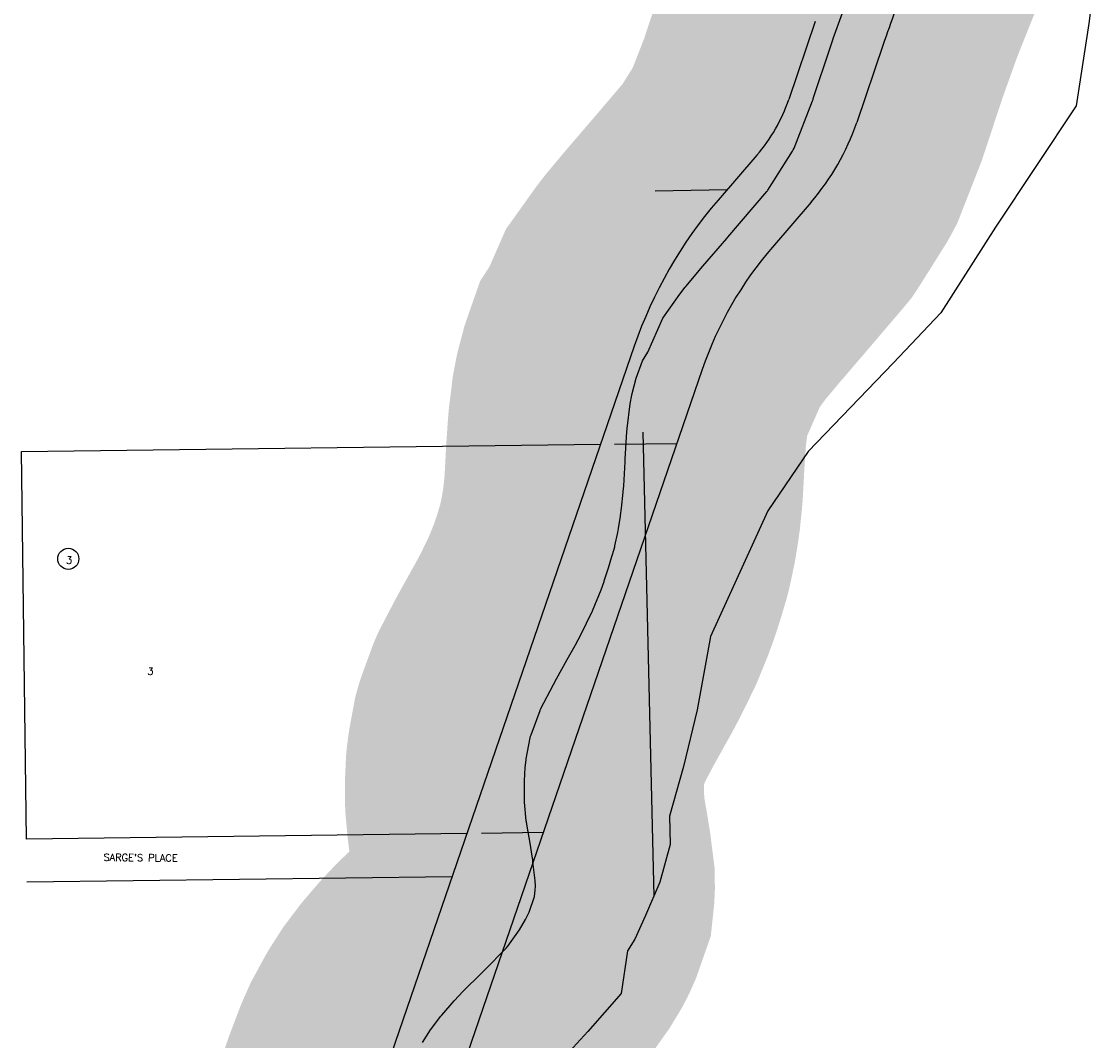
# Model space of a CAD drawing. Header units: feet. Extents: x 18803 to 104580, y -6601 to 116448.
# Tile 47 of 95: x 44581 to 46082, y 91024 to 92443. Entities that reach past the tile are written whole.
import ezdxf
from ezdxf.enums import TextEntityAlignment as Align

# ---------------------------------------------------------------- set-up
doc = ezdxf.new("R2010")
doc.units = ezdxf.units.FT
doc.header["$LTSCALE"] = 100
doc.header["$MEASUREMENT"] = 0
doc.linetypes.add('DASHED', pattern=[0.75, 0.5, -0.25])
for name, color, linetype in [('ELPC BOLD TITLE SHEET', 3, 'Continuous'), ('ELPC-XIST', 6, 'Continuous'), ('ELRGOV-SECTION', 253, 'DASHED'), ('ELRP', 252, 'Continuous'), ('ESRP', 2, 'Continuous'), ('ETRP', 3, 'Continuous'), ('SL-VICINITY MAP', 2, 'Continuous')]:
    doc.layers.add(name, color=color, linetype=linetype)
doc.styles.add('L100', font='simplex.shx', dxfattribs={"height": 10})

msp = doc.modelspace()

# ---------------------------------------------------------------- linework, layer by layer
at = {"layer": 'ELPC BOLD TITLE SHEET', "const_width": 500}
msp.add_lwpolyline([(45049.78534490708, 90763.23283579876), (45055.26864285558, 90780.89190919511), (45055.26997182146, 90780.89618502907), (45055.27125563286, 90780.90031824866), (45064.46605716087, 90810.47416794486), (45072.27221464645, 90836.38316175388), (45072.27472338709, 90836.39149339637), (45077.69346183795, 90854.39822093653), (45088.13476057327, 90889.69133612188), (45090.03804892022, 90895.81690889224), (45090.05078760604, 90895.8577884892), (45102.73476605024, 90936.4441677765), (45102.99919449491, 90937.24335853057), (45105.20880193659, 90943.56699852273), (45118.43574552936, 90978.34465578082), (45118.95676241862, 90979.61120009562), (45125.27536127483, 90993.87248870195), (45138.97518979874, 91019.07729028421), (45139.9297169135, 91020.68928150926), (45151.27010015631, 91038.329316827), (45165.57646960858, 91057.38032288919), (45166.66278106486, 91058.73076862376), (45184.04568254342, 91078.92477684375), (45196.47986340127, 91092.15445712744), (45197.34874247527, 91093.03867670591), (45220.94167027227, 91116.0044243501), (45221.37337329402, 91116.43311393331), (45228.00468892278, 91123.15060345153), (45228.09408793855, 91123.24080210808), (45254.76935866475, 91150.0470906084), (45256.60609185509, 91152.17687219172), (45258.75401508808, 91154.92310403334), (45274.93579458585, 91177.78076785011), (45283.40985986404, 91191.8434453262), (45285.91020875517, 91196.6715206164), (45288.397970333, 91202.33313425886), (45296.0700011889, 91224.23954936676), (45296.99353606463, 91232.94303631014), (45297.23699863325, 91238.30811675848), (45297.10978913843, 91246.35588875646), (45293.79127454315, 91272.37713618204), (45293.67742166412, 91273.38688240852), (45293.50718487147, 91275.12462877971), (45293.22381086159, 91277.2936174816), (45289.28586177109, 91301.332961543), (45286.1994450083, 91319.3493231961), (45284.81288654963, 91328.05610014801), (45284.59946097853, 91329.74444938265), (45282.17165024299, 91355.6453880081), (45282.0796539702, 91357.03608687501), (45281.88176262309, 91362.15172330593), (45282.09224874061, 91384.3851051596), (45282.12208498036, 91385.39870443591), (45283.04065055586, 91403.98549477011), (45284.3370637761, 91414.34521477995), (45284.5664680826, 91415.82515256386), (45289.97033798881, 91445.00686039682), (45290.63979634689, 91447.38788638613), (45291.24785781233, 91449.27126241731), (45303.70438386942, 91483.33122689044), (45304.33842584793, 91484.90248841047), (45304.40567254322, 91485.05454044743), (45322.23511831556, 91519.22405043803), (45326.74502724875, 91527.51734861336), (45341.52373430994, 91554.15301184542), (45341.56837345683, 91554.23314038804), (45352.62294684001, 91573.99652910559), (45352.96380538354, 91574.62511542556), (45360.36400113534, 91588.70917964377), (45376.24021175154, 91621.02719316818), (45376.58770822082, 91621.7599799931), (45376.69812092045, 91622.02822824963), (45388.63445032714, 91651.43931949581), (45392.84102030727, 91662.83331531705), (45393.19459691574, 91663.84656821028), (45398.69022834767, 91680.55240614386), (45401.9691802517, 91691.24397660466), (45402.08699465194, 91691.63753926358), (45406.81311573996, 91707.82003376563), (45407.69095930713, 91711.32844997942), (45407.95358571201, 91712.46978047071), (45411.86752719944, 91731.09255896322), (45411.91057313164, 91731.30089619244), (45412.98550562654, 91736.59433100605), (45415.85347372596, 91754.05811353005), (45415.9765809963, 91754.87646990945), (45417.37950225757, 91765.13965824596), (45419.66196583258, 91787.54862842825), (45419.73041696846, 91788.3204718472), (45420.32059134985, 91796.13307100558), (45422.104384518, 91829.74484500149), (45422.1192907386, 91830.05889994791), (45422.22883813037, 91832.67596594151), (45422.26611178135, 91833.36396481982), (45424.84425797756, 91872.12653160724), (45425.12825349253, 91875.32358446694), (45425.22727432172, 91876.26387977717), (45429.40534520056, 91910.55559116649), (45431.63405077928, 91922.53371997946), (45432.11212207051, 91924.66312115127), (45437.83431400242, 91946.37056882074), (45446.26165728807, 91970.51567095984), (45454.00627599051, 91982.4582793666), (45474.72939892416, 92029.6779451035), (45498.61896764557, 92063.16406465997), (45505.99470366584, 92072.79775662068), (45506.73188984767, 92073.7186948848), (45530.4949238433, 92102.1241719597), (45563.8213386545, 92140.93493043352), (45565.40634677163, 92142.7611693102), (45619.70818947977, 92206.47060599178), (45620.36488118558, 92207.27235907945), (45621.04439679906, 92208.29905923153), (45655.23380579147, 92262.66515812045), (45656.28664765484, 92264.48567183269), (45657.51143676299, 92266.79628223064), (45683.27513597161, 92332.60688223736), (45684.0334375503, 92334.62212323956), (45684.38100418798, 92335.60738912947), (45707.73812157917, 92406.47891942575), (45711.91839963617, 92418.84992696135), (45712.06586146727, 92419.27391882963), (45732.46461890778, 92476.29524629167), (45737.30241922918, 92489.05466249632), (45737.47546100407, 92489.49905709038), (45759.77227812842, 92545.28421787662), (45766.37865425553, 92561.45731959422), (45786.84639752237, 92614.13662512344), (45786.84894117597, 92614.1431641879), (45786.85154216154, 92614.14985588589), (45792.79364355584, 92629.41947878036), (45793.05688602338, 92630.07016841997), (45821.14111927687, 92696.9150291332)], dxfattribs=at)
at = {"layer": 'ELPC-XIST'}
msp.add_lwpolyline([(45139.9297169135, 91020.68928150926), (45151.27010015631, 91038.329316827), (45165.57646960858, 91057.38032288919), (45166.66278106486, 91058.73076862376), (45184.04568254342, 91078.92477684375), (45196.47986340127, 91092.15445712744), (45197.34874247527, 91093.03867670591), (45220.94167027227, 91116.0044243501), (45221.37337329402, 91116.43311393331), (45228.00468892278, 91123.15060345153), (45228.09408793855, 91123.24080210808), (45254.76935866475, 91150.0470906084), (45256.60609185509, 91152.17687219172), (45258.75401508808, 91154.92310403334), (45274.93579458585, 91177.78076785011), (45283.40985986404, 91191.8434453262), (45285.91020875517, 91196.6715206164), (45288.397970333, 91202.33313425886), (45296.0700011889, 91224.23954936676), (45296.99353606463, 91232.94303631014), (45297.23699863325, 91238.30811675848), (45297.10978913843, 91246.35588875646), (45293.79127454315, 91272.37713618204), (45293.67742166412, 91273.38688240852), (45293.50718487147, 91275.12462877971), (45293.22381086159, 91277.2936174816), (45289.28586177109, 91301.332961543), (45286.1994450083, 91319.3493231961), (45284.81288654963, 91328.05610014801), (45284.59946097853, 91329.74444938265), (45282.17165024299, 91355.6453880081), (45282.0796539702, 91357.03608687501), (45281.88176262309, 91362.15172330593), (45282.09224874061, 91384.3851051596), (45282.12208498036, 91385.39870443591), (45283.04065055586, 91403.98549477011), (45284.3370637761, 91414.34521477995), (45284.5664680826, 91415.82515256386), (45289.97033798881, 91445.00686039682), (45290.63979634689, 91447.38788638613), (45291.24785781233, 91449.27126241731), (45303.70438386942, 91483.33122689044), (45304.33842584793, 91484.90248841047), (45304.40567254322, 91485.05454044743), (45322.23511831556, 91519.22405043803), (45326.74502724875, 91527.51734861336), (45341.52373430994, 91554.15301184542), (45341.56837345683, 91554.23314038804), (45352.62294684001, 91573.99652910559), (45352.96380538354, 91574.62511542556), (45360.36400113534, 91588.70917964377), (45376.24021175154, 91621.02719316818), (45376.58770822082, 91621.7599799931), (45376.69812092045, 91622.02822824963), (45388.63445032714, 91651.43931949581), (45392.84102030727, 91662.83331531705), (45393.19459691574, 91663.84656821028), (45398.69022834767, 91680.55240614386), (45401.9691802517, 91691.24397660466), (45402.08699465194, 91691.63753926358), (45406.81311573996, 91707.82003376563), (45407.69095930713, 91711.32844997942), (45407.95358571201, 91712.46978047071), (45411.86752719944, 91731.09255896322), (45411.91057313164, 91731.30089619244), (45412.98550562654, 91736.59433100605), (45415.85347372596, 91754.05811353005), (45415.9765809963, 91754.87646990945), (45417.37950225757, 91765.13965824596), (45419.66196583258, 91787.54862842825), (45419.73041696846, 91788.3204718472), (45420.32059134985, 91796.13307100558), (45422.104384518, 91829.74484500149), (45422.1192907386, 91830.05889994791), (45422.22883813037, 91832.67596594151), (45422.26611178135, 91833.36396481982), (45424.84425797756, 91872.12653160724), (45425.12825349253, 91875.32358446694), (45425.22727432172, 91876.26387977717), (45429.40534520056, 91910.55559116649), (45431.63405077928, 91922.53371997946), (45432.11212207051, 91924.66312115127), (45437.83431400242, 91946.37056882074), (45446.26165728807, 91970.51567095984), (45454.00627599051, 91982.4582793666), (45474.72939892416, 92029.6779451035), (45498.61896764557, 92063.16406465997), (45505.99470366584, 92072.79775662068), (45506.73188984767, 92073.7186948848), (45530.4949238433, 92102.1241719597), (45563.8213386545, 92140.93493043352), (45565.40634677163, 92142.7611693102), (45619.70818947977, 92206.47060599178), (45620.36488118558, 92207.27235907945), (45621.04439679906, 92208.29905923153), (45655.23380579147, 92262.66515812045), (45656.28664765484, 92264.48567183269), (45657.51143676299, 92266.79628223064), (45683.27513597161, 92332.60688223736), (45684.0334375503, 92334.62212323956), (45684.38100418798, 92335.60738912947), (45707.73812157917, 92406.47891942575), (45711.91839963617, 92418.84992696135), (45712.06586146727, 92419.27391882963), (45732.46461890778, 92476.29524629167)], dxfattribs=at)
at = {"layer": 'ELRGOV-SECTION', "ltscale": 50}
msp.add_line((45359.92626852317, 95620.15368556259), (45462.08117410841, 91224.18095025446), dxfattribs=at)
at = {"layer": 'ELRP'}
for p, q in [((45686.94106606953, 92443.04435455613), (45650.12177103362, 92334.58352700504)), ((45781.63359929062, 92410.89899482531), (45744.81430425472, 92302.43816727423)), ((45605.60418111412, 92256.70579952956), (45551.75726303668, 92194.22812500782)), ((45564.26583421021, 92208.7416100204), (45464.28331611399, 92206.87183058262)), ((45681.3530590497, 92191.42098129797), (45627.50614097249, 92128.94330677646)), ((45435.01367796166, 91990.83435078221), (45027.2709051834, 90803.5054648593)), ((45529.5921663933, 91958.35498000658), (45121.84939361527, 90771.02609408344)), ((44581.3550128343, 91844.10816920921), (45388.06052499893, 91854.10885000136)), ((45407.24122153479, 91854.34663196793), (45494.24486717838, 91855.42521104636)), ((44588.0488467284, 91304.14965914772), (44581.3550128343, 91844.10816920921)), ((45201.81098135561, 91311.75843223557), (44588.0488467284, 91304.14965914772)), ((45307.99352681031, 91313.07477100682), (45221.95132882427, 91312.00811093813)), ((45181.11658761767, 91251.49727470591), (44588.79260605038, 91244.15426914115))]:
    msp.add_line(p, q, dxfattribs=at)
for centre, radius, start, end in [((47183.08309096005, 91935.1476708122), 1480.000000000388, 157.3822004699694, 161.2491449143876), ((45427.59431796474, 92410.1251223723), 234.9999999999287, 319.2433115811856, 341.2491449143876), ((45427.59431796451, 92410.12512237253), 335.0000000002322, 319.2433115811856, 341.2491449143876), ((46021.40030623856, 91789.46225197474), 620.0000000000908, 139.2433115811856, 161.0469226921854), ((46021.40030623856, 91789.46225197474), 520.0000000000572, 139.2433115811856, 161.0469226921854)]:
    msp.add_arc(centre, radius, start, end, dxfattribs=at)
at = {"layer": 'ESRP'}
msp.add_circle((44646.45895031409, 91694.51965154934), 14.72839352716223, dxfattribs=at)
at = {"layer": 'SL-VICINITY MAP'}
msp.add_lwpolyline([(46081.66701876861, 92545.69100609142), (46068.43035817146, 92440.50068190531), (46050.41597857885, 92325.39736655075), (45938.45653147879, 92156.42981372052), (45862.26106585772, 92037.19979569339), (45795.61843857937, 91967.32639915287), (45677.21789031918, 91844.20184964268), (45621.00109781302, 91761.35522118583), (45541.12180993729, 91586.29150045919), (45522.49027116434, 91484.30396155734), (45503.55782103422, 91405.28035395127), (45484.02308054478, 91336.09155254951), (45485.02162977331, 91296.73182803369), (45470.5957249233, 91244.02320240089), (45450.7600730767, 91197.79833229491), (45435.68727140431, 91164.76742360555), (45425.65769550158, 91148.21573720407), (45416.67434258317, 91089.02383277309), (45370.29643095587, 91035.85086475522), (45308.88772447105, 90969.33471647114)], dxfattribs=at)

# ---------------------------------------------------------------- texts
at = {"layer": 'ETRP', "style": 'L100'}
for p in [(44643.28850216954, 91687.76201185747), (44756.59652792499, 91532.92766815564)]:
    msp.add_text('3', height=10, rotation=358.4169226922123, dxfattribs=at).set_placement(p)
msp.add_text("SARGE'S PLACE", height=10, rotation=359.4117503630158, dxfattribs=at).set_placement((44747.21617607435, 91278.19343455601), align=Align.MIDDLE_CENTER)

doc.saveas('drawing.dxf')
